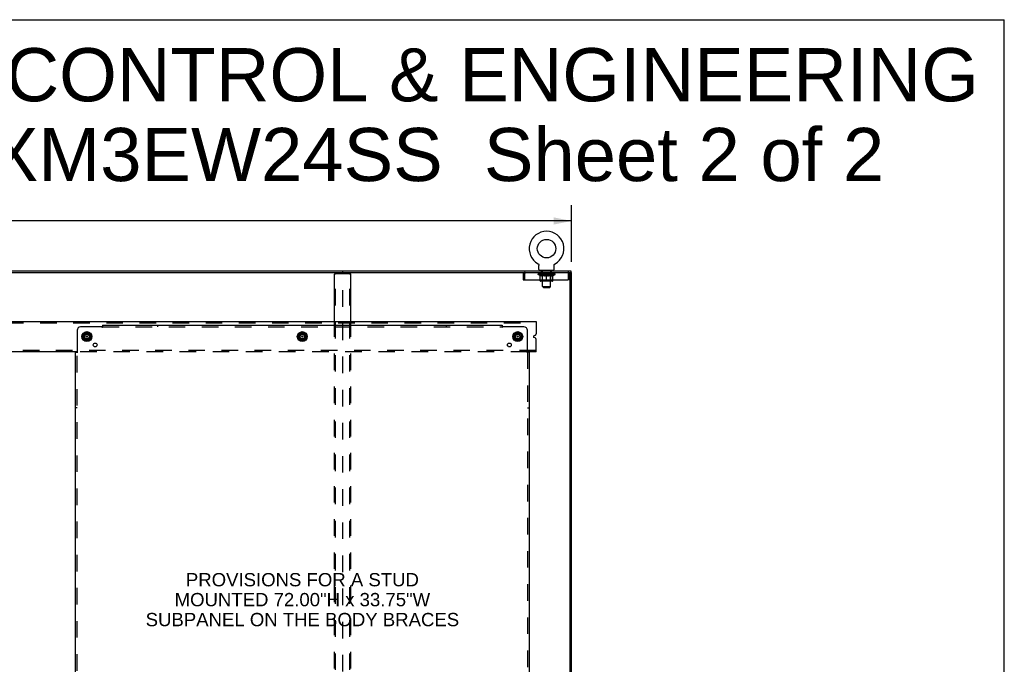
# Model space of a CAD drawing. Header units: inches. Extents: x 0 to 224, y 0 to 145.
# Tile 45 of 45: x 151 to 224, y 97 to 145. Entities that reach past the tile are written whole.
import ezdxf

# ---------------------------------------------------------------- set-up
doc = ezdxf.new("R2010")
doc.units = ezdxf.units.IN
doc.header["$LTSCALE"] = 12.302632
doc.header["$MEASUREMENT"] = 0
doc.linetypes.add('DOT', pattern=[0.2, 0.1, -0.1])
doc.linetypes.add('HIDDEN', pattern=[0.2, 0.1, -0.1])
doc.layers.get('0').update_dxf_attribs({"linetype": 'CONTINUOUS'})
for name, color, linetype in [('DEFAULT_2', 8, 'HIDDEN'), ('DIMENSIONS', 7, 'CONTINUOUS'), ('SUBPANELS', 7, 'CONTINUOUS')]:
    doc.layers.add(name, color=color, linetype=linetype)
doc.styles.get("Standard").update_dxf_attribs({"font": 'arial.ttf'})
doc.dimstyles.new('DIMSTYLE_1', dxfattribs={"dimtxt": 0.986842, "dimasz": 1.315789, "dimexe": 0.09, "dimexo": 0.07, "dimgap": 0.0375, "dimtad": 0, "dimtih": 1, "dimtoh": 1, "dimzin": 4, "dimdsep": 46, "dimtxsty": 'Standard', "dimblk": '_FILLED', "dimblk1": '_FILLED', "dimblk2": '_FILLED', "dimcen": 0.09, "dimadec": 3, "dimazin": 1, "dimtfac": 1, "dimtdec": 3, "dimtofl": 0, "dimtmove": 0, "dimatfit": 3, "dimldrblk": '_FILLED', "dimfxl": 0, "dimtolj": 1, "dimtzin": 4, "dimarcsym": 0})

# ---------------------------------------------------------------- blocks, each defined once
blk = doc.blocks.new('_FILLED')
at = {"color": 0, "linetype": 'ByBlock'}
blk.add_solid([(0, 0), (-1, 0.2), (-1, -0.2)], dxfattribs=at)
blk = doc.blocks.new('*D8')
at = {"layer": 'DIMENSIONS', "color": 2, "linetype": 'Continuous'}
for p, q in [((74.037, 126.76), (74.037, 130.981)), ((191.537, 126.76), (191.537, 130.981)), ((74.037, 129.797), (130.186, 129.797)), ((191.537, 129.797), (135.388, 129.797))]:
    blk.add_line(p, q, dxfattribs=at)
at = {"layer": 'DIMENSIONS', "color": 2, "linetype": 'Continuous', "xscale": 1.3157894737, "yscale": 1.3157894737, "zscale": 1.3157894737, "rotation": 180}
blk.add_blockref('_FILLED', (74.037, 129.797), dxfattribs=at)
at = {"layer": 'DIMENSIONS', "color": 2, "linetype": 'Continuous', "xscale": 1.3157894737, "yscale": 1.3157894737, "zscale": 1.3157894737}
blk.add_blockref('_FILLED', (191.537, 129.797), dxfattribs=at)
at = {"layer": 'DIMENSIONS', "color": 2, "linetype": 'Continuous', "insert": (132.787, 130.291), "char_height": 0.9868, "width": 4.21517, "attachment_point": 2, "line_spacing_factor": 0.9}
blk.add_mtext('117.50', dxfattribs=at)

msp = doc.modelspace()

# ---------------------------------------------------------------- linework, layer by layer
at = {"color": 7, "linetype": 'Continuous'}
for p, q in [((0, 144.737), (223.684, 144.737)), ((223.684, 0), (223.684, 144.737)), ((189.047, 126.624), (189.047, 126.624)), ((189.047, 126.624), (189.052, 126.621)), ((189.048, 126.623), (189.05, 126.622)), ((189.052, 126.621), (189.056, 126.619)), ((189.056, 126.619), (189.06, 126.616)), ((189.06, 126.616), (189.064, 126.613)), ((189.064, 126.613), (189.068, 126.61)), ((189.068, 126.61), (189.072, 126.606)), ((189.072, 126.606), (189.076, 126.603)), ((189.076, 126.603), (189.079, 126.599)), ((189.079, 126.599), (189.083, 126.596)), ((189.083, 126.596), (189.086, 126.592)), ((189.086, 126.592), (189.089, 126.588)), ((189.089, 126.588), (189.092, 126.584)), ((189.092, 126.584), (189.095, 126.58)), ((189.095, 126.58), (189.098, 126.575)), ((189.098, 126.575), (189.101, 126.571)), ((189.101, 126.571), (189.103, 126.567)), ((189.103, 126.567), (189.106, 126.562)), ((189.105, 126.562), (189.108, 126.557)), ((189.108, 126.558), (189.11, 126.553)), ((189.11, 126.553), (189.111, 126.548)), ((189.111, 126.548), (189.113, 126.543)), ((189.113, 126.543), (189.115, 126.538)), ((189.115, 126.538), (189.116, 126.533)), ((189.116, 126.534), (189.117, 126.529)), ((190.248, 126.529), (190.249, 126.534)), ((190.249, 126.533), (190.251, 126.538)), ((190.251, 126.538), (190.252, 126.543)), ((190.252, 126.543), (190.254, 126.548)), ((190.254, 126.548), (190.256, 126.553)), ((190.256, 126.553), (190.258, 126.558)), ((190.258, 126.557), (190.26, 126.562)), ((190.26, 126.562), (190.262, 126.567)), ((190.262, 126.567), (190.264, 126.571)), ((190.264, 126.571), (190.267, 126.575)), ((190.267, 126.575), (190.27, 126.58)), ((190.27, 126.58), (190.273, 126.584)), ((190.273, 126.584), (190.276, 126.588)), ((190.276, 126.588), (190.279, 126.592)), ((190.279, 126.592), (190.282, 126.596)), ((190.282, 126.596), (190.286, 126.599)), ((190.286, 126.599), (190.29, 126.603)), ((190.289, 126.603), (190.293, 126.606)), ((190.293, 126.606), (190.297, 126.61)), ((190.297, 126.61), (190.301, 126.613)), ((190.301, 126.613), (190.305, 126.616)), ((190.305, 126.616), (190.309, 126.619)), ((190.309, 126.619), (190.313, 126.621)), ((190.309, 126.619), (190.311, 126.62)), ((190.313, 126.621), (190.318, 126.624)), ((190.315, 126.622), (190.317, 126.623)), ((74.037, 125.982), (191.537, 125.982)), ((74.089, 126.086), (191.485, 126.086)), ((187.933, 125.815), (188.037, 125.815)), ((188.037, 125.815), (188.037, 125.419)), ((189.117, 126.529), (189.118, 126.524)), ((189.118, 126.524), (189.119, 126.519)), ((189.119, 126.519), (189.119, 126.513)), ((189.12, 126.185), (189.12, 126.499)), ((190.183, 126.116), (189.183, 126.116)), ((189.183, 126.116), (189.183, 126.086)), ((190.183, 126.116), (190.183, 126.086)), ((190.245, 126.508), (190.246, 126.514)), ((190.245, 126.503), (190.245, 126.508)), ((190.245, 126.503), (190.245, 126.508)), ((190.245, 126.499), (190.245, 126.503)), ((190.245, 126.185), (190.245, 126.499)), ((190.246, 126.519), (190.247, 126.524)), ((190.246, 126.513), (190.246, 126.519)), ((190.247, 126.524), (190.248, 126.529)), ((191.433, 125.815), (191.329, 125.815)), ((191.329, 125.419), (191.329, 125.815)), ((191.433, 42.19), (191.433, 125.982)), ((191.485, 126.086), (191.485, 125.982)), ((191.537, 42.19), (191.537, 125.982)), ((187.933, 125.419), (188.037, 125.419)), ((189.219, 125.357), (189.219, 125.419)), ((190.109, 125.32), (189.256, 125.32)), ((189.383, 124.935), (189.383, 125.32)), ((189.683, 125.32), (189.683, 125.419)), ((189.983, 124.935), (189.983, 125.32)), ((190.146, 125.357), (190.146, 125.419)), ((191.433, 125.419), (191.329, 125.419)), ((189.383, 124.935), (189.983, 124.935)), ((189.452, 124.866), (189.383, 124.935)), ((189.452, 124.866), (189.914, 124.866)), ((189.914, 124.866), (189.983, 124.935)), ((75.787, 122.336), (188.912, 122.336)), ((188.912, 122.336), (188.912, 121.423)), ((155.264, 121.374), (155.532, 121.528)), ((155.542, 121.528), (155.809, 121.374)), ((171.264, 121.374), (171.532, 121.528)), ((171.542, 121.528), (171.809, 121.374)), ((187.264, 121.374), (187.532, 121.528)), ((187.542, 121.528), (187.809, 121.374)), ((155.259, 121.365), (155.259, 121.056)), ((155.532, 120.893), (155.264, 121.048)), ((155.809, 121.048), (155.542, 120.893)), ((155.814, 121.365), (155.814, 121.056)), ((171.259, 121.365), (171.259, 121.056)), ((171.532, 120.893), (171.264, 121.048)), ((171.809, 121.048), (171.542, 120.893)), ((171.814, 121.365), (171.814, 121.056)), ((187.259, 121.365), (187.259, 121.056)), ((187.532, 120.893), (187.264, 121.048)), ((187.809, 121.048), (187.542, 120.893)), ((187.814, 121.365), (187.814, 121.056)), ((188.74, 121.269), (188.834, 121.308)), ((188.834, 121.114), (188.74, 121.153)), ((188.912, 120.086), (188.912, 120.999)), ((154.813, 120.086), (148.135, 120.086)), ((188.912, 120.086), (188.26, 120.086))]:
    msp.add_line(p, q, dxfattribs=at)
at = {"color": 3, "linetype": 'Continuous'}
for p, q in [((173.933, 122.336), (173.933, 125.836)), ((173.977, 125.898), (175.096, 125.898)), ((175.14, 122.336), (175.14, 125.836)), ((187.933, 125.815), (187.933, 125.419)), ((188.067, 125.419), (188.067, 125.815)), ((191.299, 125.815), (191.299, 125.419)), ((188.067, 125.419), (191.299, 125.419))]:
    msp.add_line(p, q, dxfattribs=at)
for points in [[(173.977, 125.898), (173.973, 125.898), (173.969, 125.897), (173.965, 125.896), (173.962, 125.895), (173.958, 125.892), (173.955, 125.89), (173.952, 125.887), (173.948, 125.884), (173.946, 125.88), (173.943, 125.876), (173.941, 125.872), (173.939, 125.867), (173.937, 125.862), (173.935, 125.857), (173.934, 125.852), (173.933, 125.847), (173.933, 125.841), (173.933, 125.836)], [(175.14, 125.836), (175.14, 125.841), (175.14, 125.847), (175.139, 125.852), (175.138, 125.857), (175.136, 125.862), (175.135, 125.867), (175.132, 125.872), (175.13, 125.876), (175.128, 125.88), (175.125, 125.884), (175.122, 125.887), (175.118, 125.89), (175.115, 125.892), (175.111, 125.895), (175.108, 125.896), (175.104, 125.897), (175.1, 125.898), (175.096, 125.898)], [(188.067, 125.815), (188.069, 125.834), (188.071, 125.852), (188.074, 125.87), (188.076, 125.887), (188.078, 125.904), (188.081, 125.919), (188.083, 125.933), (188.085, 125.945), (188.088, 125.956), (188.09, 125.965), (188.093, 125.972), (188.095, 125.978), (188.097, 125.981), (188.1, 125.982)], [(191.266, 125.982), (191.268, 125.981), (191.27, 125.978), (191.273, 125.972), (191.275, 125.965), (191.277, 125.956), (191.28, 125.945), (191.282, 125.933), (191.284, 125.919), (191.287, 125.904), (191.289, 125.887), (191.292, 125.87), (191.294, 125.852), (191.296, 125.834), (191.299, 125.815)]]:
    msp.add_lwpolyline(points, dxfattribs=at)
at = {"color": 7, "linetype": 'Continuous'}
msp.add_lwpolyline([(189.119, 126.514), (189.12, 126.508), (189.12, 126.503), (189.12, 126.499)], dxfattribs=at)
for centre, radius in [((189.683, 127.744), 0.688), ((155.537, 121.211), 0.372), ((155.537, 121.211), 0.356), ((155.537, 121.211), 0.204), ((171.537, 121.211), 0.372), ((171.537, 121.211), 0.356), ((171.537, 121.211), 0.204), ((187.537, 121.211), 0.372), ((187.537, 121.211), 0.356), ((187.537, 121.211), 0.204), ((155.537, 121.211), 0.188), ((171.537, 121.211), 0.188), ((187.537, 121.211), 0.188)]:
    msp.add_circle(centre, radius, dxfattribs=at)
for centre, radius, start, end in [((189.683, 127.744), 1.288, 299.50527, 240.49474), ((174.568, 125.951), 0.0312, 90, 180), ((188.1, 125.815), 0.063, 114.01843, 180), ((189.189, 126.185), 0.069, 180, 265), ((190.176, 126.185), 0.069, 275, 360), ((191.266, 125.815), 0.063, 0, 65.98157), ((189.256, 125.357), 0.0371, 180, 270), ((190.109, 125.357), 0.0371, 270, 360), ((155.537, 121.52), 0.01, 60, 120), ((171.537, 121.52), 0.01, 60, 120), ((187.537, 121.52), 0.01, 60, 120), ((188.787, 121.423), 0.125, 292.5, 360), ((155.269, 121.365), 0.01, 120, 179.98765), ((155.269, 121.056), 0.01, 180.01128, 239.98796), ((155.537, 120.902), 0.01, 240.01171, 299.98732), ((155.804, 121.365), 0.01, 0, 60), ((155.804, 121.056), 0.01, 300.01085, 360), ((171.269, 121.365), 0.01, 120, 180), ((171.269, 121.056), 0.01, 180.01128, 239.98796), ((171.537, 120.902), 0.01, 240.01171, 299.98732), ((171.804, 121.365), 0.01, 0.01128, 60), ((171.804, 121.056), 0.01, 300.01085, 359.98765), ((187.269, 121.365), 0.01, 120, 180), ((187.269, 121.056), 0.01, 180.01128, 239.98796), ((187.537, 120.902), 0.01, 240.01171, 299.98732), ((187.804, 121.365), 0.01, 0, 60), ((187.804, 121.056), 0.01, 300.01085, 360), ((188.764, 121.211), 0.0625, 112.5, 247.5), ((188.787, 120.999), 0.125, 0, 67.5)]:
    msp.add_arc(centre, radius, start, end, dxfattribs=at)
at = {"color": 3, "linetype": 'Continuous'}
for centre, radius, start, end in [((174.505, 125.951), 0.0312, 0, 90), ((188.1, 125.815), 0.167, 90, 180), ((191.266, 125.815), 0.167, 0, 90)]:
    msp.add_arc(centre, radius, start, end, dxfattribs=at)
at = {"layer": 'DEFAULT_2', "color": 8, "linetype": 'HIDDEN'}
for p, q in [((189.055, 126.62), (189.056, 126.619)), ((190.318, 126.624), (190.318, 126.624)), ((174.006, 42.336), (174.006, 125.836)), ((174.537, 42.221), (174.537, 125.951)), ((175.067, 42.336), (175.067, 125.836)), ((189.049, 125.831), (189.049, 125.878)), ((190.316, 125.831), (189.049, 125.831)), ((189.209, 125.72), (189.049, 125.831)), ((189.059, 125.871), (189.059, 125.878)), ((189.068, 125.868), (189.068, 125.871)), ((189.068, 125.868), (190.298, 125.868)), ((189.076, 125.868), (189.076, 125.871)), ((189.077, 125.868), (189.077, 125.871)), ((189.088, 125.871), (189.088, 125.878)), ((189.104, 125.868), (189.104, 125.871)), ((189.106, 125.868), (189.106, 125.871)), ((189.134, 125.871), (189.134, 125.878)), ((189.149, 125.868), (189.149, 125.871)), ((189.151, 125.868), (189.151, 125.871)), ((189.356, 125.871), (189.154, 125.871)), ((189.197, 125.871), (189.197, 125.878)), ((189.199, 125.868), (189.199, 125.871)), ((189.2, 125.868), (189.2, 125.871)), ((189.203, 125.868), (189.203, 125.871)), ((189.21, 125.868), (189.21, 125.871)), ((189.21, 125.868), (189.21, 125.871)), ((189.213, 125.868), (189.213, 125.871)), ((189.217, 125.868), (189.217, 125.872)), ((189.221, 125.868), (189.221, 125.871)), ((189.235, 125.868), (189.235, 125.871)), ((189.253, 125.868), (189.253, 125.871)), ((189.254, 125.868), (189.254, 125.874)), ((189.274, 125.868), (189.274, 125.871)), ((189.274, 125.868), (189.274, 125.871)), ((189.276, 125.871), (189.276, 125.878)), ((189.28, 126.116), (189.28, 126.086)), ((189.285, 125.868), (189.285, 125.871)), ((189.289, 125.868), (189.289, 125.871)), ((189.299, 125.868), (189.299, 125.871)), ((189.31, 125.868), (189.31, 125.875)), ((189.318, 126.026), (189.318, 126.106)), ((189.325, 125.868), (189.325, 125.871)), ((189.387, 126.016), (189.328, 126.016)), ((189.328, 125.868), (189.328, 125.871)), ((189.356, 125.868), (189.356, 125.871)), ((189.423, 125.871), (189.361, 125.871)), ((189.366, 125.871), (189.366, 125.878)), ((189.37, 125.359), (189.37, 125.828)), ((189.373, 125.868), (189.373, 125.871)), ((189.377, 125.868), (189.377, 125.871)), ((189.383, 125.32), (189.383, 126.006)), ((189.383, 125.868), (189.383, 125.876)), ((189.388, 125.868), (189.388, 125.871)), ((189.399, 125.868), (189.399, 125.871)), ((189.423, 125.868), (189.423, 125.871)), ((189.498, 125.871), (189.438, 125.871)), ((189.459, 125.868), (189.459, 125.871)), ((189.466, 125.871), (189.466, 125.878)), ((189.47, 125.868), (189.47, 125.871)), ((189.472, 125.868), (189.472, 125.877)), ((189.475, 125.868), (189.475, 125.871)), ((189.482, 125.868), (189.482, 125.871)), ((189.498, 125.868), (189.498, 125.871)), ((189.578, 125.871), (189.524, 125.871)), ((189.537, 125.868), (189.537, 125.871)), ((189.568, 125.871), (189.683, 125.878)), ((189.573, 125.878), (189.573, 125.878)), ((189.573, 125.871), (189.573, 125.878)), ((189.573, 125.871), (189.573, 125.878)), ((189.573, 125.868), (189.573, 125.871)), ((189.577, 125.868), (189.577, 125.871)), ((189.578, 125.868), (189.578, 125.871)), ((189.578, 125.868), (189.578, 125.871)), ((189.662, 125.871), (189.614, 125.871)), ((189.619, 125.868), (189.619, 125.871)), ((189.662, 125.868), (189.662, 125.871)), ((189.68, 125.871), (189.68, 125.871)), ((189.68, 125.868), (189.68, 125.871)), ((189.68, 125.868), (189.68, 125.871)), ((189.683, 125.871), (189.683, 125.878)), ((189.685, 125.868), (189.685, 125.871)), ((189.685, 125.868), (189.685, 125.871)), ((189.685, 125.871), (189.685, 125.871)), ((189.687, 125.871), (189.752, 125.871)), ((189.703, 125.868), (189.703, 125.871)), ((189.72, 125.876), (189.797, 125.871)), ((189.72, 125.871), (189.72, 125.876)), ((189.741, 125.871), (189.741, 125.874)), ((189.746, 125.868), (189.746, 125.871)), ((189.787, 125.871), (189.842, 125.871)), ((189.787, 125.868), (189.787, 125.871)), ((189.787, 125.868), (189.787, 125.871)), ((189.788, 125.868), (189.788, 125.871)), ((189.792, 125.878), (189.793, 125.878)), ((189.792, 125.871), (189.792, 125.878)), ((189.792, 125.868), (189.792, 125.871)), ((189.793, 125.871), (189.793, 125.878)), ((189.828, 125.868), (189.828, 125.871)), ((189.868, 125.871), (189.927, 125.871)), ((189.868, 125.868), (189.868, 125.871)), ((189.883, 125.868), (189.883, 125.871)), ((189.89, 125.868), (189.89, 125.871)), ((189.893, 125.868), (189.893, 125.877)), ((189.895, 125.868), (189.895, 125.871)), ((189.899, 125.871), (189.899, 125.878)), ((189.906, 125.868), (189.906, 125.871)), ((189.942, 125.868), (189.942, 125.871)), ((189.943, 125.871), (190.004, 125.871)), ((189.967, 125.868), (189.967, 125.871)), ((190.038, 126.016), (189.978, 126.016)), ((189.978, 125.868), (189.978, 125.871)), ((189.982, 125.868), (189.982, 125.876)), ((189.983, 125.32), (189.983, 126.006)), ((189.988, 125.868), (189.988, 125.871)), ((189.992, 125.868), (189.992, 125.871)), ((189.995, 125.359), (189.995, 125.828)), ((189.999, 125.871), (189.999, 125.878)), ((190.009, 125.868), (190.009, 125.871)), ((190.01, 125.871), (190.211, 125.871)), ((190.037, 125.868), (190.037, 125.871)), ((190.04, 125.868), (190.04, 125.871)), ((190.048, 126.026), (190.048, 126.106)), ((190.055, 125.868), (190.055, 125.875)), ((190.067, 125.868), (190.067, 125.871)), ((190.076, 125.868), (190.076, 125.871)), ((190.08, 125.868), (190.08, 125.871)), ((190.086, 126.116), (190.086, 126.086)), ((190.09, 125.871), (190.09, 125.878)), ((190.091, 125.868), (190.091, 125.871)), ((190.091, 125.868), (190.091, 125.871)), ((190.111, 125.868), (190.111, 125.874)), ((190.112, 125.868), (190.112, 125.871)), ((190.13, 125.868), (190.13, 125.871)), ((190.144, 125.868), (190.144, 125.871)), ((190.149, 125.868), (190.149, 125.872)), ((190.152, 125.868), (190.152, 125.871)), ((190.155, 125.868), (190.155, 125.871)), ((190.155, 125.868), (190.155, 125.871)), ((190.157, 125.72), (190.316, 125.831)), ((190.163, 125.868), (190.163, 125.871)), ((190.166, 125.868), (190.166, 125.871)), ((190.166, 125.868), (190.166, 125.871)), ((190.168, 125.871), (190.168, 125.878)), ((190.214, 125.868), (190.214, 125.871)), ((190.217, 125.868), (190.217, 125.871)), ((190.231, 125.871), (190.231, 125.878)), ((190.26, 125.868), (190.26, 125.871)), ((190.261, 125.868), (190.261, 125.871)), ((190.278, 125.871), (190.278, 125.878)), ((190.288, 125.868), (190.288, 125.871)), ((190.289, 125.868), (190.289, 125.871)), ((190.298, 125.868), (190.298, 125.871)), ((190.306, 125.871), (190.306, 125.878)), ((190.316, 125.831), (190.316, 125.878)), ((189.209, 125.72), (189.219, 125.72)), ((189.219, 125.419), (189.219, 125.763)), ((189.219, 125.763), (189.245, 125.753)), ((189.37, 125.359), (189.33, 125.32)), ((189.541, 125.72), (189.361, 125.72)), ((189.37, 125.359), (189.995, 125.359)), ((189.383, 125.359), (189.37, 125.359)), ((189.683, 125.419), (189.683, 125.763)), ((190.004, 125.72), (189.824, 125.72)), ((189.995, 125.359), (189.983, 125.359)), ((189.995, 125.359), (190.035, 125.32)), ((190.146, 125.419), (190.146, 125.763)), ((190.146, 125.72), (190.157, 125.72)), ((75.787, 122.232), (188.912, 122.232)), ((173.933, 49.836), (173.933, 122.336)), ((175.14, 49.836), (175.14, 122.336)), ((188.912, 120.19), (75.787, 120.19)), ((188.26, 120.086), (154.813, 120.086))]:
    msp.add_line(p, q, dxfattribs=at)
for points in [[(174.006, 125.836), (174.006, 125.841), (174.007, 125.847), (174.008, 125.852), (174.009, 125.857), (174.01, 125.862), (174.012, 125.867), (174.014, 125.872), (174.017, 125.876), (174.019, 125.88), (174.022, 125.884), (174.025, 125.887), (174.028, 125.89), (174.032, 125.892), (174.035, 125.895), (174.039, 125.896), (174.043, 125.897), (174.047, 125.898), (174.05, 125.898)], [(175.023, 125.898), (175.027, 125.898), (175.03, 125.897), (175.034, 125.896), (175.038, 125.895), (175.041, 125.892), (175.045, 125.89), (175.048, 125.887), (175.051, 125.884), (175.054, 125.88), (175.057, 125.876), (175.059, 125.872), (175.061, 125.867), (175.063, 125.862), (175.064, 125.857), (175.065, 125.852), (175.066, 125.847), (175.067, 125.841), (175.067, 125.836)], [(189.361, 125.72), (189.338, 125.724), (189.315, 125.73), (189.291, 125.736), (189.267, 125.744), (189.243, 125.753), (189.219, 125.762)], [(189.245, 125.753), (189.27, 125.744), (189.295, 125.736), (189.32, 125.73), (189.345, 125.724), (189.369, 125.72)], [(189.532, 125.72), (189.556, 125.724), (189.581, 125.73), (189.606, 125.737), (189.631, 125.744), (189.657, 125.753), (189.683, 125.763)], [(189.683, 125.762), (189.658, 125.752), (189.634, 125.744), (189.611, 125.736), (189.588, 125.73), (189.564, 125.724), (189.541, 125.72)], [(189.683, 125.763), (189.709, 125.753), (189.734, 125.744), (189.759, 125.736), (189.784, 125.73), (189.809, 125.724), (189.834, 125.72)], [(189.824, 125.72), (189.801, 125.724), (189.777, 125.73), (189.754, 125.736), (189.73, 125.744), (189.707, 125.752), (189.683, 125.762)], [(189.996, 125.72), (190.021, 125.724), (190.046, 125.73), (190.07, 125.736), (190.095, 125.744)], [(190.146, 125.762), (190.122, 125.752), (190.097, 125.744), (190.074, 125.736), (190.05, 125.73), (190.027, 125.724), (190.004, 125.72)], [(190.095, 125.744), (190.121, 125.753), (190.146, 125.763)]]:
    msp.add_lwpolyline(points, dxfattribs=at)
for centre, radius in [((155.537, 121.211), 0.312), ((171.537, 121.211), 0.312), ((187.537, 121.211), 0.312), ((155.537, 121.211), 0.165), ((155.537, 121.211), 0.0312), ((171.537, 121.211), 0.165), ((171.537, 121.211), 0.0312), ((187.537, 121.211), 0.165), ((187.537, 121.211), 0.0312)]:
    msp.add_circle(centre, radius, dxfattribs=at)
at = {"layer": 'DEFAULT_2', "color": 8, "linetype": 'DOT'}
for centre in [(155.537, 121.211), (171.537, 121.211), (187.537, 121.211)]:
    msp.add_circle(centre, 0.17, dxfattribs=at)
at = {"layer": 'DEFAULT_2', "color": 8, "linetype": 'HIDDEN'}
for centre, radius, start, end in [((189.189, 126.185), 0.069, 265, 270), ((189.308, 126.106), 0.01, 0, 90), ((189.328, 126.026), 0.01, 180, 270), ((189.33, 125.828), 0.0398, 0, 90), ((189.373, 126.006), 0.01, 0, 90), ((189.993, 126.006), 0.01, 90, 180), ((190.035, 125.828), 0.0398, 90, 180), ((190.038, 126.026), 0.01, 270, 360), ((190.058, 126.106), 0.01, 90, 180), ((190.176, 126.185), 0.069, 270, 275)]:
    msp.add_arc(centre, radius, start, end, dxfattribs=at)
for centre, major_axis, ratio, start_param, end_param in [((189.683, 125.878), (0.633, 0.007), 0.05963, 2.96643, 3.140963), ((189.029, 125.866), (0.198, 0), 0.060556, 0.430652, 1.470503), ((189.683, 125.878), (0.633, 0), 0.060556, -3.141593, -2.96706), ((189.029, 125.859), (0.198, 0.002), 0.05963, 1.376596, 1.469874), ((189.683, 125.878), (0.633, 0.013), 0.05688, 2.791345, 2.965878), ((189.005, 125.866), (0.198, 0.002), 0.05963, 0.25549, 1.295341), ((189.074, 125.866), (0.198, -0.002), 0.05963, 6.889, 7.928851), ((189.683, 125.878), (0.633, -0.007), 0.05963, -2.96643, -2.791898), ((189.074, 125.859), (0.198, 0), 0.060556, 1.551758, 1.645036), ((189.005, 125.859), (0.198, 0.004), 0.05688, 1.20151, 1.294789), ((189.075, 125.861), (0.164, 0.002), 0.05963, 1.065228, 1.614276), ((189.055, 125.861), (0.164, 0.003), 0.05688, 0.890143, 1.43919), ((189.113, 125.861), (0.164, 0), 0.060556, 1.240391, 1.789438), ((189.683, 125.878), (0.633, 0.019), 0.052395, 2.616403, 2.790936), ((189.001, 125.866), (0.198, 0.004), 0.05688, 0.080405, 1.120256), ((189.136, 125.866), (0.198, -0.004), 0.05688, 7.064085, 8.103936), ((189.683, 125.878), (0.633, -0.013), 0.05688, -2.791345, -2.616812), ((189.136, 125.859), (0.198, -0.002), 0.05963, 1.72692, 1.820198), ((189.001, 125.859), (0.198, 0.006), 0.052395, 1.026568, 1.119847), ((189.054, 125.861), (0.164, 0.005), 0.052395, 0.715201, 1.264248), ((189.169, 125.861), (0.164, -0.002), 0.05963, 1.415553, 1.9646), ((189.683, 125.878), (0.633, 0.025), 0.046319, 2.441654, 2.616187), ((189.216, 125.866), (0.198, -0.006), 0.052395, 7.239027, 8.278878), ((189.018, 125.866), (0.198, 0.006), 0.052395, -0.094537, 0.945314), ((189.683, 125.878), (0.633, -0.019), 0.052395, -2.616403, -2.44187), ((189.216, 125.859), (0.198, -0.004), 0.05688, 1.902006, 1.995284), ((189.018, 125.859), (0.198, 0.008), 0.046319, 0.851819, 0.945098), ((189.073, 125.861), (0.164, 0.006), 0.046319, 0.540452, 1.089499), ((189.24, 125.861), (0.164, -0.003), 0.05688, 1.590638, 2.139686), ((189.683, 125.878), (0.633, 0.029), 0.038841, 8.550309, 8.724842), ((189.309, 125.866), (0.198, -0.008), 0.046319, 7.413776, 8.453627), ((189.056, 125.866), (0.198, 0.008), 0.046319, -0.269286, 0.770565), ((189.683, 125.878), (0.633, -0.025), 0.046319, 3.841531, 4.016064), ((189.309, 125.859), (0.198, -0.006), 0.052395, 2.076947, 2.170226), ((189.056, 125.859), (0.198, 0.009), 0.038841, 0.677289, 0.770567), ((189.11, 125.861), (0.164, 0.008), 0.038841, 0.365921, 0.914969), ((189.324, 125.861), (0.164, -0.005), 0.052395, 1.76558, 2.314627), ((189.683, 125.878), (0.633, 0.033), 0.030195, 8.375995, 8.550528), ((189.414, 125.866), (0.198, -0.009), 0.038841, 7.588307, 8.628158), ((189.112, 125.866), (0.198, 0.009), 0.038841, -0.443817, 0.596034), ((189.683, 125.878), (0.633, -0.029), 0.038841, 4.016062, 4.190595), ((189.414, 125.859), (0.198, -0.008), 0.046319, 2.251696, 2.344975), ((189.112, 125.859), (0.198, 0.01), 0.030195, 0.502975, 0.596254), ((189.164, 125.861), (0.164, 0.009), 0.030195, 6.474793, 7.023841), ((189.42, 125.861), (0.164, -0.006), 0.046319, 8.223514, 8.772562), ((189.185, 125.866), (0.198, 0.01), 0.030195, 5.665055, 6.704906), ((189.683, 125.878), (0.633, 0.036), 0.020645, 8.201872, 8.376405), ((189.527, 125.866), (0.198, -0.01), 0.030195, 1.479435, 2.519286), ((189.683, 125.878), (0.633, -0.033), 0.030195, -2.09281, -1.918277), ((189.527, 125.859), (0.198, -0.009), 0.038841, 2.426227, 2.519505), ((189.185, 125.859), (0.198, 0.011), 0.020645, 0.328852, 0.422131), ((189.234, 125.861), (0.164, 0.009), 0.020645, 6.30067, 6.849717), ((189.523, 125.861), (0.164, -0.008), 0.038841, 2.11486, 2.663907), ((189.274, 125.866), (0.198, 0.011), 0.020645, -0.792253, 0.247598), ((189.683, 125.878), (0.633, 0.038), 0.010478, 1.744704, 1.919237), ((189.644, 125.866), (0.198, -0.011), 0.020645, 1.653558, 2.693409), ((189.683, 125.878), (0.633, -0.036), 0.020645, -1.918687, -1.744154), ((189.644, 125.859), (0.198, -0.01), 0.030195, 2.60054, 2.693819), ((189.274, 125.859), (0.198, 0.012), 0.010478, 0.154869, 0.248148), ((189.318, 125.861), (0.164, 0.01), 0.010478, 6.126688, 6.675735), ((189.631, 125.861), (0.164, -0.009), 0.030195, 2.289173, 2.83822), ((189.375, 125.866), (0.198, 0.012), 0.010478, -0.966236, -0.000846), ((189.763, 125.866), (0.198, -0.012), 0.010478, 1.827541, 2.867392), ((189.683, 125.878), (0.633, -0.038), 0.010478, -1.744704, -1.563007), ((189.763, 125.859), (0.198, -0.011), 0.020645, 2.774664, 2.867942), ((189.741, 125.861), (0.164, -0.009), 0.020645, 2.463296, 3.012344), ((189.602, 125.866), (0.198, 0.012), 0.010478, 0.274201, 1.314052), ((189.516, 125.861), (0.164, 0.01), 0.010478, -0.000483, 0.504314), ((189.485, 125.859), (0.198, 0.012), 0.010478, 0.099668, 0.192946), ((189.683, 125.878), (0.633, 0.038), 0.010478, -1.571421, -1.396888), ((189.849, 125.861), (0.164, -0.01), 0.010478, 2.637279, 3.14189), ((189.88, 125.859), (0.198, -0.012), 0.010478, 2.74231, 2.948646), ((189.721, 125.866), (0.198, 0.011), 0.020645, 0.448184, 1.488034), ((189.624, 125.861), (0.164, 0.009), 0.020645, 0.129249, 0.678296), ((189.602, 125.859), (0.198, 0.011), 0.020645, 0.273651, 0.366929), ((189.99, 125.866), (0.198, -0.012), 0.010478, -3.140747, -2.175357), ((189.683, 125.878), (0.633, 0.036), 0.020645, -1.397439, -1.222906), ((189.683, 125.878), (0.633, -0.038), 0.010478, 1.222355, 1.396888), ((189.838, 125.866), (0.198, 0.01), 0.030195, 0.622307, 1.662158), ((189.734, 125.861), (0.164, 0.009), 0.030195, 0.303372, 0.852419), ((190.047, 125.861), (0.164, -0.01), 0.010478, 2.749043, 3.29809), ((190.091, 125.866), (0.198, -0.011), 0.020645, 2.893995, 3.933846), ((189.721, 125.859), (0.198, 0.01), 0.030195, 0.447774, 0.541052), ((190.091, 125.859), (0.198, -0.012), 0.010478, 2.893445, 2.986723), ((189.683, 125.878), (0.633, 0.033), 0.030195, -1.223315, -1.048783), ((189.683, 125.878), (0.633, -0.036), 0.020645, 1.048373, 1.222906), ((189.951, 125.866), (0.198, 0.009), 0.038841, 0.79662, 1.836471), ((189.842, 125.861), (0.164, 0.008), 0.038841, 0.477686, 1.026733), ((190.131, 125.861), (0.164, -0.009), 0.020645, 2.57506, 3.124108), ((190.18, 125.866), (0.198, -0.01), 0.030195, 2.719872, 3.759723), ((190.056, 125.866), (0.198, 0.008), 0.046319, 0.971151, 2.011002), ((189.838, 125.859), (0.198, 0.009), 0.038841, 0.622087, 0.715366), ((190.18, 125.859), (0.198, -0.011), 0.020645, 2.719462, 2.812741), ((189.683, 125.878), (0.633, 0.029), 0.038841, -1.049002, -0.874469), ((189.683, 125.878), (0.633, -0.033), 0.030195, 0.87425, 1.048783), ((189.945, 125.861), (0.164, 0.006), 0.046319, 0.652216, 1.201263), ((190.15, 125.866), (0.198, 0.006), 0.052395, 1.1459, 2.185751), ((190.201, 125.861), (0.164, -0.009), 0.030195, 2.400937, 2.949985), ((190.253, 125.866), (0.198, -0.009), 0.038841, 2.545558, 3.585409), ((190.041, 125.861), (0.164, 0.005), 0.052395, 0.826965, 1.376012), ((189.951, 125.859), (0.198, 0.008), 0.046319, 0.796618, 0.889896), ((190.253, 125.859), (0.198, -0.01), 0.030195, 2.545339, 2.638617), ((190.229, 125.866), (0.198, 0.004), 0.05688, 1.320842, 2.360692), ((189.683, 125.878), (0.633, 0.025), 0.046319, -0.874471, -0.699939), ((189.683, 125.878), (0.633, -0.029), 0.038841, 0.699936, 0.874469), ((190.31, 125.866), (0.198, -0.008), 0.046319, 2.371028, 3.410879), ((190.255, 125.861), (0.164, -0.008), 0.038841, 2.226624, 2.775671), ((190.292, 125.866), (0.198, 0.002), 0.05963, 1.495927, 2.535778), ((190.125, 125.861), (0.164, 0.003), 0.05688, 1.001907, 1.550954), ((190.347, 125.866), (0.198, -0.006), 0.052395, 2.196279, 3.23613), ((190.292, 125.861), (0.164, -0.006), 0.046319, 2.052093, 2.601141), ((190.056, 125.859), (0.198, 0.006), 0.052395, 0.971367, 1.064645), ((190.31, 125.859), (0.198, -0.009), 0.038841, 2.371026, 2.464304), ((190.336, 125.866), (0.198, 0), 0.060556, 1.671089, 2.71094), ((190.364, 125.866), (0.198, -0.004), 0.05688, 2.021337, 3.061188), ((189.683, 125.878), (0.633, 0.019), 0.052395, -0.699723, -0.52519), ((189.683, 125.878), (0.633, -0.025), 0.046319, 0.525406, 0.699939), ((190.36, 125.866), (0.198, -0.002), 0.05963, 1.846251, 2.886102), ((190.197, 125.861), (0.164, 0.002), 0.05963, 1.176993, 1.72604), ((190.311, 125.861), (0.164, -0.005), 0.052395, 1.877344, 2.426392), ((190.252, 125.861), (0.164, 0), 0.060556, 1.352155, 1.901202), ((190.31, 125.861), (0.164, -0.003), 0.05688, 1.702402, 2.25145), ((190.29, 125.861), (0.164, -0.002), 0.05963, 1.527317, 2.076364), ((190.15, 125.859), (0.198, 0.004), 0.05688, 1.146309, 1.239587), ((190.347, 125.859), (0.198, -0.008), 0.046319, 2.196495, 2.289773), ((189.683, 125.878), (0.633, 0.013), 0.05688, -0.524781, -0.350248), ((189.683, 125.878), (0.633, -0.019), 0.052395, 0.350657, 0.52519), ((190.229, 125.859), (0.198, 0.002), 0.05963, 1.321394, 1.414673), ((190.364, 125.859), (0.198, -0.006), 0.052395, 2.021746, 2.115024), ((189.683, 125.878), (0.633, 0.007), 0.05963, -0.349695, -0.175162), ((189.683, 125.878), (0.633, -0.013), 0.05688, 0.175715, 0.350248), ((190.292, 125.859), (0.198, 0), 0.060556, 1.496556, 1.589835), ((190.36, 125.859), (0.198, -0.004), 0.05688, 1.846804, 1.940083), ((190.336, 125.859), (0.198, -0.002), 0.05963, 1.671719, 1.764997), ((189.683, 125.878), (0.633, 0), 0.060556, -0.174533, 0), ((189.683, 125.878), (0.633, -0.007), 0.05963, 0.000629, 0.175162)]:
    msp.add_ellipse(centre, major_axis=major_axis, ratio=ratio, start_param=start_param, end_param=end_param, dxfattribs=at)
at = {"layer": 'SUBPANELS', "color": 3, "linetype": 'Continuous'}
for p, q in [((154.818, 121.68), (154.818, 120.09)), ((156.657, 121.93), (155.068, 121.93)), ((156.676, 121.948), (156.671, 121.944)), ((156.693, 122.055), (156.693, 121.968)), ((156.693, 122.055), (186.38, 122.055)), ((186.38, 122.055), (186.38, 121.968)), ((188.005, 121.93), (186.416, 121.93)), ((188.255, 120.09), (188.255, 121.68)), ((154.693, 52.117), (154.693, 120.055)), ((154.693, 120.055), (154.779, 120.055)), ((188.274, 120.072), (188.268, 120.078)), ((188.38, 120.055), (188.294, 120.055)), ((188.38, 120.055), (188.38, 52.117))]:
    msp.add_line(p, q, dxfattribs=at)
at = {"layer": 'SUBPANELS', "color": 8, "linetype": 'HIDDEN'}
for p, q in [((156.693, 121.968), (156.693, 121.889)), ((156.693, 121.93), (186.38, 121.93)), ((160.818, 121.93), (160.818, 122.055)), ((182.255, 121.93), (182.255, 122.055)), ((186.38, 121.968), (186.38, 121.889)), ((154.779, 120.055), (154.859, 120.055)), ((154.818, 52.117), (154.818, 120.055)), ((188.214, 120.055), (188.294, 120.055)), ((188.255, 120.055), (188.255, 52.117)), ((154.818, 115.93), (154.693, 115.93)), ((188.255, 115.93), (188.38, 115.93))]:
    msp.add_line(p, q, dxfattribs=at)
at = {"layer": 'SUBPANELS', "color": 3, "linetype": 'Continuous'}
for points in [[(156.671, 121.944), (156.669, 121.942), (156.667, 121.94), (156.666, 121.938), (156.664, 121.936), (156.662, 121.934), (156.66, 121.933), (156.659, 121.931), (156.657, 121.93)], [(156.693, 121.968), (156.691, 121.966), (156.69, 121.964), (156.688, 121.962), (156.687, 121.96), (156.685, 121.958), (156.683, 121.956), (156.682, 121.955), (156.68, 121.953), (156.679, 121.951), (156.677, 121.95), (156.676, 121.948)], [(186.38, 121.968), (186.382, 121.966), (186.384, 121.964), (186.385, 121.962), (186.387, 121.96), (186.388, 121.958), (186.39, 121.956), (186.391, 121.955), (186.393, 121.953), (186.394, 121.951), (186.396, 121.95), (186.397, 121.948)], [(186.397, 121.948), (186.404, 121.942), (186.406, 121.94), (186.408, 121.938), (186.409, 121.936), (186.411, 121.934), (186.413, 121.933), (186.414, 121.931), (186.416, 121.93)], [(154.779, 120.055), (154.781, 120.056), (154.784, 120.058), (154.786, 120.059), (154.788, 120.061), (154.789, 120.062), (154.791, 120.064), (154.793, 120.066), (154.795, 120.067), (154.796, 120.069), (154.798, 120.07), (154.799, 120.072)], [(154.799, 120.072), (154.806, 120.078), (154.807, 120.08), (154.809, 120.082), (154.811, 120.084), (154.813, 120.085), (154.815, 120.087), (154.816, 120.089), (154.818, 120.09)], [(188.268, 120.078), (188.266, 120.08), (188.264, 120.082), (188.262, 120.084), (188.26, 120.085), (188.258, 120.087), (188.257, 120.089), (188.255, 120.09)], [(188.294, 120.055), (188.292, 120.056), (188.29, 120.058), (188.288, 120.059), (188.286, 120.061), (188.284, 120.062), (188.282, 120.064), (188.28, 120.066), (188.279, 120.067), (188.277, 120.069), (188.276, 120.07), (188.274, 120.072)]]:
    msp.add_lwpolyline(points, dxfattribs=at)
at = {"layer": 'SUBPANELS', "color": 8, "linetype": 'HIDDEN'}
for points in [[(156.67, 121.91), (156.668, 121.915), (156.666, 121.917), (156.665, 121.92), (156.663, 121.922), (156.662, 121.924), (156.66, 121.926), (156.659, 121.928), (156.657, 121.93)], [(156.693, 121.889), (156.691, 121.889), (156.689, 121.89), (156.688, 121.891), (156.686, 121.892), (156.685, 121.893), (156.683, 121.894), (156.681, 121.896), (156.68, 121.897), (156.678, 121.899), (156.677, 121.9), (156.676, 121.902), (156.674, 121.904), (156.673, 121.906), (156.672, 121.908), (156.67, 121.91)], [(186.38, 121.889), (186.382, 121.889), (186.384, 121.89), (186.385, 121.891), (186.387, 121.892), (186.389, 121.893), (186.39, 121.894), (186.392, 121.896), (186.393, 121.897), (186.395, 121.899), (186.396, 121.9), (186.397, 121.902), (186.399, 121.904), (186.4, 121.906), (186.401, 121.908), (186.403, 121.91), (186.405, 121.915)], [(186.405, 121.915), (186.407, 121.917), (186.408, 121.92), (186.41, 121.922), (186.411, 121.924), (186.413, 121.926), (186.414, 121.928), (186.416, 121.93)], [(154.833, 120.08), (154.83, 120.081), (154.828, 120.083), (154.826, 120.084), (154.823, 120.086), (154.821, 120.087), (154.82, 120.089), (154.818, 120.09)], [(154.859, 120.055), (154.858, 120.056), (154.857, 120.058), (154.856, 120.06), (154.855, 120.061), (154.854, 120.063), (154.853, 120.064), (154.852, 120.066), (154.85, 120.067), (154.849, 120.069), (154.847, 120.07), (154.845, 120.072), (154.843, 120.073), (154.841, 120.074), (154.839, 120.076), (154.837, 120.077), (154.833, 120.08)], [(188.214, 120.055), (188.215, 120.056), (188.216, 120.058), (188.217, 120.06), (188.218, 120.061), (188.219, 120.063), (188.22, 120.064), (188.221, 120.066), (188.223, 120.067), (188.224, 120.069), (188.226, 120.07), (188.228, 120.072), (188.23, 120.073), (188.232, 120.074), (188.234, 120.076), (188.236, 120.077)], [(188.236, 120.077), (188.241, 120.08), (188.243, 120.081), (188.245, 120.083), (188.248, 120.084), (188.25, 120.086), (188.252, 120.087), (188.254, 120.089), (188.255, 120.09)]]:
    msp.add_lwpolyline(points, dxfattribs=at)
for centre in [(155.537, 121.211), (171.537, 121.211), (187.537, 121.211)]:
    msp.add_circle(centre, 0.25, dxfattribs=at)
at = {"layer": 'SUBPANELS', "color": 3, "linetype": 'Continuous'}
for centre in [(156.155, 120.592), (186.918, 120.592)]:
    msp.add_circle(centre, 0.141, dxfattribs=at)
for centre, start, end in [((155.068, 121.68), 90, 180), ((188.005, 121.68), 0, 90)]:
    msp.add_arc(centre, 0.25, start, end, dxfattribs=at)

# ---------------------------------------------------------------- texts
at = {"layer": 'DIMENSIONS', "color": 2, "linetype": 'Continuous', "attachment_point": 2, "line_spacing_factor": 0.9}
for s, insert, char_height, width in [('SAGINAW CONTROL & ENGINEERING\\PSCE-84XM3EW24SS  Sheet 2 of 2', (171.857, 142.626), 3.94737, 99.69673), ('PROVISIONS FOR A STUD\\PMOUNTED 72.00"H x 33.75"W\\PSUBPANEL ON THE BODY BRACES', (171.545, 103.663), 0.98684, 23.24032)]:
    msp.add_mtext(s, dxfattribs=dict(at, insert=insert, char_height=char_height, width=width))

# ---------------------------------------------------------------- dimensions: what is measured, and where the dimension line sits
at = {"layer": 'DIMENSIONS', "color": 2, "linetype": 'Continuous'}
dim = msp.add_linear_dim(base=(191.537, 129.797), p1=(74.037, 126.69), p2=(191.537, 126.69), dimstyle='DIMSTYLE_1', dxfattribs=at)
dim.commit()
dim.dimension.update_dxf_attribs({"geometry": '*D8', "text_midpoint": (132.828, 129.792), "dimtype": 160})

doc.saveas('drawing.dxf')
